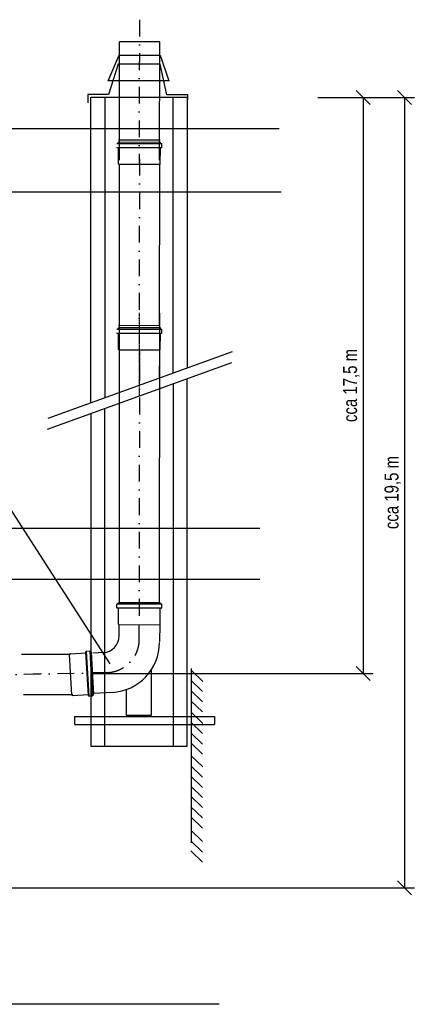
# Model space of a CAD drawing. Header units: millimetres. Extents: x -41881 to 54113, y -9946 to 101810.
# Tile 8 of 105: x -30356 to -26725, y 5608 to 14413. Entities that reach past the tile are written whole.
import ezdxf

# ---------------------------------------------------------------- set-up
doc = ezdxf.new("R2010")
doc.units = ezdxf.units.MM
doc.linetypes.add('DASHDOT', pattern=[1, 0.5, -0.25, 0, -0.25])
for name, color, linetype in [('1', 1, 'Continuous'), ('121', 121, 'Continuous'), ('122', 122, 'Continuous'), ('126', 126, 'Continuous'), ('40', 40, 'Continuous'), ('UT-koty', 7, 'Continuous')]:
    doc.layers.add(name, color=color, linetype=linetype)
doc.styles.get("Standard").update_dxf_attribs({"font": 'ic-simplex.shx', "width": 0.8})
doc.dimstyles.new('CADKON', dxfattribs={"dimscale": 50, "dimtxt": 2.5, "dimasz": 2.5, "dimexe": 1.8, "dimexo": 0, "dimgap": 0.6, "dimtad": 1, "dimrnd": 10, "dimtxsty": 'Standard', "dimblk1": 'OBLIQUE', "dimblk2": 'OBLIQUE', "dimsah": 1, "dimcen": 2.5, "dimadec": 1, "dimazin": 2, "dimtfac": 1, "dimtdec": 4, "dimtix": 1, "dimtmove": 2, "dimatfit": 3, "dimldrblk": 'OPEN30', "dimfxl": 5, "dimtfill": 1, "dimtolj": 1, "dimarcsym": 0})

# ---------------------------------------------------------------- blocks, each defined once
blk = doc.blocks.new('_OBLIQUE')
at = {"color": 0, "linetype": 'ByBlock'}
blk.add_line((-0.5, -0.5), (0.5, 0.5), dxfattribs=at)
blk = doc.blocks.new('*D191')
at = {"layer": 'Defpoints', "color": 0, "transparency": 16777216}
for p in [(-27685.6, 13718.1), (-34440.7, 6650.8), (-26911.2, 6650.8)]:
    blk.add_point(p, dxfattribs=at)
at = {"layer": 'UT-koty', "color": 0, "lineweight": -2, "ltscale": 10, "transparency": 16777216}
for p, q in [((-27685.6, 13718.1), (-26821.2, 13718.1)), ((-26911.2, 13718.1), (-26911.2, 6650.8)), ((-34440.7, 6650.8), (-26821.2, 6650.8))]:
    blk.add_line(p, q, dxfattribs=at)
at = {"layer": 'UT-koty', "color": 0, "lineweight": -2, "transparency": 16777216, "xscale": 125, "yscale": 125, "zscale": 125}
for p, rotation in [((-26911.2, 13718.1), 90), ((-26911.2, 6650.8), 270)]:
    blk.add_blockref('_OBLIQUE', p, dxfattribs=dict(at, rotation=rotation))
at = {"layer": 'UT-koty', "color": 0, "ltscale": 10, "transparency": 16777216, "insert": (-27015.6, 10184.4), "char_height": 125, "attachment_point": 5, "rotation": 90, "bg_fill": 3, "box_fill_scale": 1.1, "bg_fill_color": 256, "bg_fill_true_color": 13158600, "bg_fill_transparency": 0}
blk.add_mtext('\\A1;cca 19,5 m', dxfattribs=at)
blk = doc.blocks.new('_Open30')
at = {"color": 0, "lineweight": -2}
for p, q in [((-1, 0.268), (0, 0)), ((0, 0), (-1, -0.268)), ((0, 0), (-1, 0))]:
    blk.add_line(p, q, dxfattribs=at)
blk = doc.blocks.new('*D192')
at = {"layer": 'Defpoints', "color": 0, "transparency": 16777216}
for p in [(-27685.6, 13718.1), (-29714.8, 8566.4), (-27282.5, 8566.4)]:
    blk.add_point(p, dxfattribs=at)
at = {"layer": 'UT-koty', "color": 0, "lineweight": -2, "ltscale": 10, "transparency": 16777216}
for p, q in [((-27685.6, 13718.1), (-27192.5, 13718.1)), ((-27282.5, 13718.1), (-27282.5, 8566.4)), ((-29714.8, 8566.4), (-27192.5, 8566.4))]:
    blk.add_line(p, q, dxfattribs=at)
at = {"layer": 'UT-koty', "color": 0, "lineweight": -2, "transparency": 16777216, "xscale": 125, "yscale": 125, "zscale": 125}
for p, rotation in [((-27282.5, 13718.1), 90), ((-27282.5, 8566.4), 270)]:
    blk.add_blockref('_OBLIQUE', p, dxfattribs=dict(at, rotation=rotation))
at = {"layer": 'UT-koty', "color": 0, "ltscale": 10, "transparency": 16777216, "insert": (-27386.9, 11142.2), "char_height": 125, "attachment_point": 5, "rotation": 90, "bg_fill": 3, "box_fill_scale": 1.1, "bg_fill_color": 256, "bg_fill_true_color": 13158600, "bg_fill_transparency": 0}
blk.add_mtext('\\A1;cca 17,5 m', dxfattribs=at)

msp = doc.modelspace()

# ---------------------------------------------------------------- linework, layer by layer
at = {"color": 2, "linetype": 'DASHDOT', "ltscale": 300}
for p, q in [((-29283.863, 14413.487), (-29286.52, 13127.52)), ((-29283.863, 13169.83), (-29286.52, 11497.281)), ((-29283.863, 11334.123), (-29286.52, 9019.586)), ((-29567.966, 8574.733), (-30330.373, 8556.404))]:
    msp.add_line(p, q, dxfattribs=at)
at = {"color": 2}
for p, q in [((-29464.167, 14214.862), (-29466.244, 13157.795)), ((-29104.167, 14214.312), (-29106.245, 13157.245)), ((-29480.093, 13307.081), (-29485.497, 13303.939)), ((-29082.298, 13303.323), (-29485.497, 13303.939)), ((-29480.093, 13307.081), (-29087.693, 13306.481)), ((-29097.378, 13336.466), (-29471.778, 13337.221)), ((-29471.093, 13307.067), (-29471.077, 13316.967)), ((-29096.678, 13316.395), (-29471.077, 13316.967)), ((-29096.693, 13306.495), (-29096.678, 13316.395)), ((-29087.693, 13306.481), (-29082.298, 13303.323)), ((-29082.349, 13270.023), (-29082.298, 13303.323)), ((-29480.153, 13267.481), (-29485.548, 13270.639)), ((-29485.548, 13270.639), (-29082.349, 13270.023)), ((-29087.754, 13266.881), (-29480.153, 13267.481)), ((-29471.37, 13125.267), (-29471.153, 13267.467)), ((-29096.971, 13124.695), (-29096.754, 13266.895)), ((-29087.754, 13266.881), (-29082.349, 13270.023)), ((-29464.167, 13121.205), (-29466.244, 11677.556)), ((-29104.167, 13120.655), (-29106.245, 11677.005)), ((-29104.182, 13117.506), (-29464.181, 13118.056)), ((-29464.167, 11790.498), (-29466.244, 9199.861)), ((-29104.167, 11789.948), (-29106.245, 9199.31)), ((-29480.093, 11647.081), (-29485.497, 11643.939)), ((-29082.298, 11643.323), (-29485.497, 11643.939)), ((-29480.093, 11647.081), (-29087.693, 11646.481)), ((-29097.378, 11676.466), (-29471.778, 11677.221)), ((-29471.093, 11647.067), (-29471.077, 11656.967)), ((-29096.678, 11656.395), (-29471.077, 11656.967)), ((-29096.693, 11646.495), (-29096.678, 11656.395)), ((-29087.693, 11646.481), (-29082.298, 11643.323)), ((-29082.349, 11610.023), (-29082.298, 11643.323)), ((-29480.153, 11607.481), (-29485.548, 11610.639)), ((-29485.548, 11610.639), (-29082.349, 11610.023)), ((-29087.754, 11606.881), (-29480.153, 11607.481)), ((-29471.37, 11465.267), (-29471.153, 11607.467)), ((-29096.971, 11464.695), (-29096.754, 11606.895)), ((-29087.754, 11606.881), (-29082.349, 11610.023)), ((-29464.174, 11458.056), (-29465.004, 11078.82)), ((-29104.182, 11457.506), (-29464.181, 11458.056)), ((-29104.175, 11457.506), (-29104.899, 11209.144)), ((-29466.244, 11317.207), (-29465.08, 10983.247)), ((-29106.245, 11316.656), (-29104.976, 11113.571)), ((-29083.005, 9185.691), (-29486.204, 9186.505)), ((-29480.797, 9189.644), (-29088.398, 9188.852)), ((-29471.797, 9189.626), (-29471.778, 9199.526)), ((-29097.378, 9198.77), (-29471.778, 9199.526)), ((-29097.398, 9188.87), (-29097.378, 9198.77)), ((-29088.398, 9188.852), (-29083.005, 9185.691)), ((-29083.072, 9152.391), (-29083.005, 9185.691)), ((-29486.271, 9153.205), (-29083.072, 9152.391)), ((-29088.478, 9149.252), (-29480.877, 9150.044)), ((-29472.164, 9007.826), (-29471.877, 9150.026)), ((-29097.765, 9007.071), (-29097.478, 9149.271)), ((-29088.478, 9149.252), (-29083.072, 9152.391)), ((-29465.177, 8902.281), (-29464.984, 8998.178)), ((-29104.979, 8999.885), (-29464.979, 9000.612)), ((-29101.06, 8848.731), (-29097.562, 9003.238)), ((-29900.817, 8736.117), (-30340.58, 8736.115)), ((-29890.175, 8376.141), (-29910.589, 8735.562)), ((-29903.809, 8743.158), (-29761.838, 8751.222)), ((-29762.349, 8760.208), (-29759.51, 8765.778)), ((-29740.096, 8368.439), (-29762.349, 8760.208)), ((-29759.51, 8765.778), (-29726.263, 8767.666)), ((-29759.51, 8765.778), (-29736.645, 8363.227)), ((-29722.812, 8762.453), (-29726.263, 8767.666)), ((-29703.399, 8365.115), (-29726.263, 8767.666)), ((-29722.812, 8762.453), (-29700.56, 8370.685)), ((-29722.302, 8753.468), (-29712.418, 8754.029)), ((-29691.186, 8380.232), (-29712.418, 8754.029)), ((-29606.67, 8752.825), (-29702.378, 8747.389)), ((-29175.293, 8193.914), (-29175.293, 8599.653)), ((-29880.402, 8376.696), (-30320.165, 8376.694)), ((-29882.578, 8369.361), (-29740.607, 8377.425)), ((-29740.096, 8368.439), (-29736.645, 8363.227)), ((-29700.56, 8370.685), (-29703.399, 8365.115)), ((-29701.07, 8379.67), (-29691.186, 8380.232)), ((-29528.821, 8396.667), (-29691.595, 8387.421)), ((-29403.521, 8422.142), (-29403.521, 8193.914)), ((-29736.645, 8363.227), (-29703.399, 8365.115)), ((-29403.521, 8193.914), (-29175.293, 8193.914))]:
    msp.add_line(p, q, dxfattribs=at)
at = {"color": 2, "linetype": 'DASHDOT'}
for p, q in [((-29286.52, 11791.932), (-29285.002, 11048.419)), ((-29284.049, 11457.781), (-29284.916, 11143.995))]:
    msp.add_line(p, q, dxfattribs=at)
at = {"color": 2}
for centre, radius, start, end in [((-29464.17, 13125.256), 7.2, 179.912412, 269.912412), ((-29104.171, 13124.706), 7.2, 269.912412, 359.912412), ((-29464.17, 11465.256), 7.2, 179.912412, 269.912412), ((-29104.171, 11464.706), 7.2, 269.912412, 359.912412), ((-29464.964, 9007.812), 7.2, 179.884422, 269.884423), ((-29104.965, 9007.085), 7.2, 269.884423, 359.884422), ((-29615.177, 8902.584), 150, 273.250941, 359.88448), ((-29554.34, 8845.943), 450, 273.250941, 359.88448), ((-29903.401, 8735.97), 7.2, 93.250882, 183.250882), ((-29882.986, 8376.549), 7.2, 183.250882, 273.250881)]:
    msp.add_arc(centre, radius, start, end, dxfattribs=at)
at = {"color": 2, "linetype": 'DASHDOT', "ltscale": 300}
msp.add_arc((-29584.979, 8874.25), 300, 273.250928, 0, dxfattribs=at)
at = {"layer": '1', "color": 2, "linetype": 'DASHDOT', "ltscale": 300}
msp.add_line((-30161.543, 8562.174), (-33103.999, 8485.123), dxfattribs=at)
at = {"layer": '121', "color": 7}
msp.add_line((-29101.008, 14214.312), (-29461.008, 14214.862), dxfattribs=at)
at = {"layer": '121', "color": 2}
for p, q in [((-29718.424, 13720.707), (-28857.366, 13720.707)), ((-29718.424, 10987.106), (-29718.424, 13720.707)), ((-29594.911, 13720.707), (-29594.911, 11031.806)), ((-28980.88, 11254.027), (-28980.88, 13720.707)), ((-28857.366, 13720.707), (-28857.366, 11298.727)), ((-28857.366, 7915.563), (-28857.366, 11203.182)), ((-28980.88, 11158.482), (-28980.88, 7911.926)), ((-29594.911, 7917.958), (-29594.911, 10936.261)), ((-29718.424, 10891.561), (-29718.424, 7915.563)), ((-28821.53, 8596.738), (-28716.875, 8495.755)), ((-28821.071, 8611.77), (-28821.071, 7051.55)), ((-28823.366, 8506.771), (-28718.711, 8405.789)), ((-28823.366, 8413.133), (-28718.711, 8312.15)), ((-28825.202, 8323.166), (-28720.547, 8222.184)), ((-28821.53, 8220.348), (-28716.875, 8119.365)), ((-28823.366, 8130.381), (-28718.711, 8029.399)), ((-28823.366, 8036.743), (-28718.711, 7935.76)), ((-28825.202, 7946.776), (-28720.547, 7845.794)), ((-29718.424, 7915.563), (-28857.366, 7915.563)), ((-28821.53, 7831.105), (-28716.875, 7730.123)), ((-28823.366, 7741.139), (-28718.711, 7640.156)), ((-28823.366, 7647.501), (-28718.711, 7546.518)), ((-28825.202, 7557.534), (-28720.547, 7456.551)), ((-28823.366, 7468.765), (-28718.711, 7367.782)), ((-28823.366, 7375.127), (-28718.711, 7274.144)), ((-28825.202, 7285.16), (-28720.547, 7184.178)), ((-28823.366, 7164.347), (-28718.711, 7063.365)), ((-28823.366, 7070.709), (-28718.711, 6969.726)), ((-28825.202, 6980.742), (-28720.547, 6879.76))]:
    msp.add_line(p, q, dxfattribs=at)
at = {"layer": '121', "color": 2, "linetype": 'DASHDOT', "ltscale": 300}
msp.add_line((-29284.979, 8874.25), (-29284.979, 9000.248), dxfattribs=at)
at = {"layer": '122', "color": 3, "linetype": 'Continuous'}
for p, q in [((-29564.592, 13865.563), (-29464.592, 14095.563)), ((-29464.592, 14095.563), (-29099.592, 14095.563)), ((-29099.592, 14095.563), (-29019.592, 13865.563)), ((-29474.592, 14015.563), (-29559.592, 13745.563)), ((-29099.592, 14015.563), (-29474.592, 14015.563)), ((-29039.592, 13740.563), (-29099.592, 14015.563)), ((-29014.592, 13865.563), (-29564.592, 13865.563)), ((-29744.592, 13745.563), (-29744.592, 13670.563)), ((-29559.592, 13745.563), (-29744.592, 13745.563)), ((-28849.592, 13740.563), (-29039.592, 13740.563)), ((-28849.592, 13695.563), (-28849.592, 13740.563)), ((-29866.338, 8182.987), (-29866.338, 8114.408)), ((-29865.105, 8181.403), (-28611.021, 8181.403)), ((-29865.105, 8110.373), (-28611.021, 8110.373)), ((-28611.021, 8181.403), (-28611.021, 8110.373))]:
    msp.add_line(p, q, dxfattribs=at)
at = {"layer": '126', "color": 5}
for p, q in [((-30100.651, 10848.776), (-28450.766, 11445.878)), ((-30105.919, 10751.325), (-28456.033, 11348.426)), ((-28570.18, 5607.807), (-40729.828, 5607.807))]:
    msp.add_line(p, q, dxfattribs=at)
at = {"layer": '126', "color": 2}
msp.add_line((-30719.289, 10466.933), (-29548.573, 8651.835), dxfattribs=at)
at = {"layer": '40', "color": 7, "linetype": 'Continuous'}
for p, q in [((-28033.931, 13436.439), (-33783.931, 13436.439)), ((-28013.931, 12871.439), (-33788.931, 12871.439)), ((-30610.253, 9866.439), (-28205.253, 9866.439)), ((-30610.253, 9411.439), (-28205.253, 9411.439))]:
    msp.add_line(p, q, dxfattribs=at)

# ---------------------------------------------------------------- next in the draw order: dimensions: what is measured, and where the dimension line sits
at = {"layer": 'UT-koty', "ltscale": 10}
dim = msp.add_linear_dim(base=(-26911.225, 6650.796), p1=(-27685.578, 13718.063), p2=(-34440.721, 6650.796), angle=90, text='cca 19,5 m', dimstyle='CADKON', dxfattribs=at)
dim.commit()
dim.dimension.update_dxf_attribs({"geometry": '*D191', "text_midpoint": (-27015.629, 10184.429)})

# ---------------------------------------------------------------- next in the draw order: dimensions: what is measured, and where the dimension line sits
dim = msp.add_linear_dim(base=(-27282.513, 8566.391), p1=(-27685.578, 13718.063), p2=(-29714.831, 8566.391), angle=90, text='cca 17,5 m', dimstyle='CADKON', dxfattribs=at)
dim.commit()
dim.dimension.update_dxf_attribs({"geometry": '*D192', "text_midpoint": (-27386.917, 11142.227)})

# ---------------------------------------------------------------- next in the draw order: linework, layer by layer
at = {"color": 2}
for p, q in [((-29486.271, 9153.205), (-29486.204, 9186.505)), ((-29480.797, 9189.644), (-29486.204, 9186.505)), ((-29480.877, 9150.044), (-29486.271, 9153.205))]:
    msp.add_line(p, q, dxfattribs=at)

doc.saveas('drawing.dxf')
